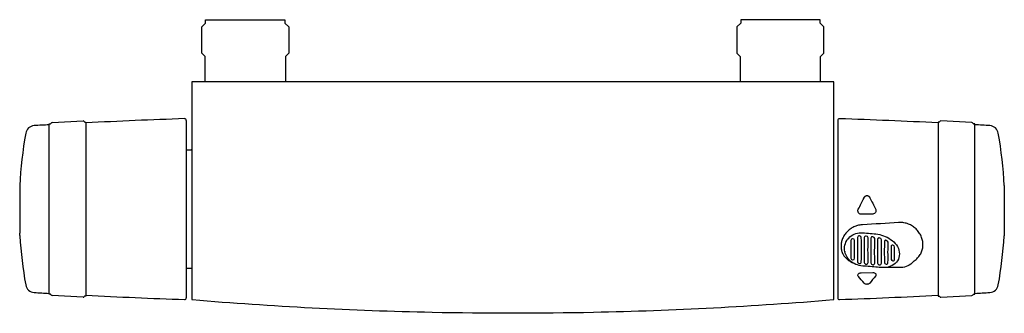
# Model space of a CAD drawing. Header units: millimetres. Extents: x -147 to 147, y -88 to 0.
import ezdxf

# ---------------------------------------------------------------- set-up
doc = ezdxf.new("R2010")
doc.units = ezdxf.units.MM
doc.header["$MEASUREMENT"] = 0
doc.layers.add('PLANNING', color=1, linetype='Continuous')

# ---------------------------------------------------------------- blocks, each defined once
blk = doc.blocks.new('94800000_t')
at = {"layer": 'PLANNING'}
for p, q in [((-91.85, -1), (-91.85, 0)), ((-91.85, 0), (-68.15, 0)), ((91.85, 0), (68.15, 0)), ((91.85, -1), (91.85, 0)), ((-93, -2.15), (-91.85, -1)), ((-93, -10), (-93, -2.15)), ((-68.15, 0), (-68.15, -1)), ((-68.15, -1), (-67, -2.15)), ((-67, -2.15), (-67, -10)), ((68.15, -1), (67, -2.15)), ((67, -2.15), (67, -10)), ((68.15, 0), (68.15, -1)), ((93, -2.15), (91.85, -1)), ((93, -10), (93, -2.15)), ((-92, -11), (-93, -10)), ((-92, -18.5), (-92, -11)), ((-67, -10), (-68, -11)), ((-68, -11), (-68, -18.5)), ((67, -10), (68, -11)), ((68, -11), (68, -18.5)), ((92, -11), (93, -10)), ((92, -18.5), (92, -11)), ((-96, -18.7), (-96, -83.32)), ((95.8, -18.5), (-95.8, -18.5)), ((96, -83.32), (96, -18.7)), ((-138.6, -31.1), (-138.28, -31.09)), ((-138.6, -81.9), (-138.6, -31.1)), ((-137.75, -30.68), (-128.47, -30.2)), ((-127.91, -30.54), (-127.6, -30.52)), ((-127.6, -30.52), (-127.6, -82.48)), ((-97.6, -30.02), (-97.6, -82.98)), ((97.1, -30.02), (97.1, -82.98)), ((127.41, -30.54), (127.1, -30.52)), ((127.1, -30.52), (127.1, -82.48)), ((137.24, -30.68), (127.97, -30.19)), ((138.1, -31.1), (137.78, -31.09)), ((138.1, -81.9), (138.1, -31.1)), ((-147.41, -49.49), (-147.41, -63.24)), ((146.91, -49.49), (146.91, -63.23)), ((-147.41, -63.24), (-147.38, -63.71)), ((-147.35, -64.38), (-147.35, -64.51)), ((146.85, -64.37), (146.85, -64.51)), ((146.91, -63.23), (146.88, -63.7)), ((111.32, -72.64), (111.33, -72.64)), ((-138.2, -81.92), (-138.6, -81.9)), ((-128.47, -82.79), (-137.74, -82.3)), ((127.97, -82.79), (137.24, -82.3)), ((137.7, -81.92), (138.1, -81.9)), ((-127.6, -82.48), (-128, -82.46)), ((127.1, -82.48), (127.5, -82.46))]:
    blk.add_line(p, q, dxfattribs=at)
for points in [[(-97.6, -38.82), (-96.2, -38.82), (-96, -38.63)], [(-97.6, -74.17), (-96.2, -74.17), (-96, -74.37)]]:
    blk.add_lwpolyline(points, dxfattribs=at)
for points in [[(103.62, -57.9, -0.125082), (103.29, -57.57, -0.132669), (103.15, -57.02, -0.091894), (103.22, -56.63, -0.035032), (103.27, -56.52, 0.005649), (104.97, -53.17, 0.011057), (105.04, -53.02), (105.06, -52.99), (105.07, -52.96), (105.09, -52.93), (105.11, -52.9), (105.13, -52.87), (105.15, -52.85), (105.17, -52.82), (105.19, -52.79), (105.21, -52.77), (105.23, -52.75), (105.25, -52.72), (105.28, -52.7), (105.3, -52.68), (105.32, -52.67), (105.33, -52.66), (105.34, -52.65), (105.36, -52.64), (105.37, -52.63), (105.38, -52.62), (105.41, -52.6), (105.43, -52.58), (105.46, -52.57), (105.49, -52.55), (105.5, -52.55), (105.52, -52.54), (105.53, -52.54), (105.54, -52.53), (105.56, -52.52), (105.57, -52.52), (105.59, -52.51), (105.6, -52.51), (105.61, -52.5), (105.63, -52.5), (105.64, -52.5), (105.66, -52.49), (105.67, -52.49), (105.69, -52.49), (105.7, -52.48), (105.72, -52.48), (105.73, -52.48), (105.75, -52.48), (105.76, -52.47), (105.78, -52.47), (105.79, -52.47), (105.81, -52.47), (105.82, -52.47), (105.84, -52.47), (105.86, -52.47), (105.87, -52.47), (105.89, -52.47), (105.9, -52.47), (105.92, -52.47), (105.93, -52.47), (105.95, -52.47), (105.97, -52.47), (105.98, -52.48), (106, -52.48), (106.01, -52.48), (106.03, -52.48), (106.04, -52.49), (106.06, -52.49), (106.07, -52.5), (106.09, -52.5), (106.1, -52.5), (106.12, -52.51), (106.13, -52.51), (106.15, -52.52), (106.16, -52.53), (106.18, -52.53), (106.19, -52.54), (106.21, -52.54), (106.22, -52.55), (106.23, -52.56), (106.25, -52.56), (106.26, -52.57), (106.28, -52.58), (106.29, -52.59), (106.3, -52.59), (106.32, -52.6), (106.33, -52.61), (106.34, -52.62), (106.35, -52.63), (106.37, -52.64), (106.38, -52.65), (106.39, -52.66), (106.42, -52.68), (106.44, -52.7), (106.46, -52.72), (106.49, -52.74), (106.51, -52.77), (106.53, -52.79), (106.55, -52.82), (106.57, -52.85), (106.59, -52.87), (106.6, -52.9), (106.62, -52.93), (106.64, -52.96), (106.65, -52.99, 0.011202), (106.72, -53.13, 0.005875), (108.42, -56.42, -0.126947), (108.55, -56.93, -0.021662), (108.54, -57.05, -0.110021), (108.39, -57.49, -0.117324), (108.07, -57.83, -0.138675), (107.62, -57.97), (104.07, -58.03, -0.140924), (103.62, -57.9)], [(119.87, -72, 0.006354), (120, -71.91, 0.023282), (120.52, -71.52, 0.025886), (120.98, -71.08, 0.026275), (121.4, -70.61, 0.054452), (122.05, -69.55, 0.05687), (122.46, -68.38, 0.054818), (122.6, -67.14, 0.026925), (122.56, -66.5, 0.026428), (122.46, -65.86, 0.025429), (122.29, -65.24, 0.025426), (122.06, -64.62, 0.048992), (121.4, -63.46, 0.048402), (120.52, -62.43, 0.048343), (119.45, -61.59, 0.024962), (118.85, -61.24, 0.024592), (118.22, -60.96, 0.0506), (116.9, -60.59, 0.051041), (115.51, -60.49, 0.008436), (115.28, -60.5, -0.000724), (104.55, -61.19), (104.3, -61.2, 0.04791), (103.07, -61.4, 0.02363), (102.48, -61.58, 0.023286), (101.9, -61.83, 0.045877), (100.83, -62.46, 0.045462), (99.9, -63.27, 0.044263), (99.14, -64.22, 0.024039), (98.83, -64.74, 0.022466), (98.57, -65.28, 0.048848), (98.22, -66.41, 0.051056), (98.1, -67.55, 0.026845), (98.13, -68.11, 0.027527), (98.22, -68.67, 0.054447), (98.57, -69.71, 0.055189), (99.14, -70.66, 0.051221), (99.9, -71.47, 0.024585), (100.35, -71.82, 0.023603), (100.84, -72.13, 0.031348), (101.57, -72.49)], [(99.15, -68.25, -0.216776), (100.75, -64.79, -0.195531), (104.6, -63.55, -0.015021), (109.1, -64, -0.06354), (111.31, -64.65, -0.062361), (113.4, -65.91, -0.096285), (114.99, -67.71, -0.127136), (115.56, -69.87, -0.140651), (115, -71.92, -0.132782), (113.41, -73.35, -0.099766), (111.33, -73.95, -0.021274), (110.76, -73.97, -0.027644), (109.04, -73.86, 0.012696), (104.57, -73.48, -0.172569), (100.77, -71.85, -0.174973), (99.18, -68.73, -0.027826), (99.15, -68.25)], [(103.02, -72.18, 0.389207), (103.58, -72.73), (103.62, -72.73, 0.420187), (104.17, -72.23, 0.005879), (104.17, -65.02, 0.37147), (103.64, -64.51, 0.021395), (103.58, -64.51, 0.425), (103.02, -64.96), (103.02, -68.49, 0.002513), (103.02, -72.18)], [(105.03, -72.39, 0.383484), (105.58, -72.96), (105.62, -72.96, 0.427584), (106.17, -72.46, 0.001606), (106.16, -68.66, 0.005126), (106.17, -65.07, 0.357189), (105.63, -64.55, 0.019673), (105.58, -64.55, 0.440196), (105.03, -64.98, 0.002341), (105.03, -68.58), (105.03, -72.39)], [(107.04, -65.15), (107.04, -68.72, 0.000795), (107.04, -72.54, 0.379827), (107.58, -73.11), (107.62, -73.11, 0.431799), (108.16, -72.61, 0.002044), (108.15, -68.83, 0.006578), (108.16, -65.29, 0.343469), (107.63, -64.76), (107.58, -64.75, 0.45689), (107.04, -65.15)], [(101.57, -71.67, 0.023394), (101.64, -71.67, 0.40549), (102.17, -71.16), (102.17, -65.86, 0.392977), (101.62, -65.36), (101.57, -65.35, 0.411214), (101.02, -65.84), (101.02, -71.14, 0.397304), (101.57, -71.67)], [(109.58, -65.12), (109.57, -65.12), (109.56, -65.12), (109.54, -65.12), (109.53, -65.12), (109.52, -65.11), (109.5, -65.11), (109.49, -65.11), (109.48, -65.11), (109.46, -65.11), (109.45, -65.12), (109.44, -65.12), (109.43, -65.12), (109.41, -65.12), (109.4, -65.12), (109.39, -65.12), (109.38, -65.12), (109.36, -65.13), (109.35, -65.13), (109.34, -65.13), (109.33, -65.14), (109.32, -65.14), (109.31, -65.14), (109.3, -65.15), (109.28, -65.15), (109.27, -65.16), (109.26, -65.16), (109.25, -65.17), (109.24, -65.17), (109.23, -65.18), (109.22, -65.18), (109.21, -65.19), (109.2, -65.2), (109.19, -65.2), (109.18, -65.21), (109.18, -65.22), (109.17, -65.22), (109.16, -65.23), (109.15, -65.24), (109.14, -65.25), (109.13, -65.26), (109.13, -65.26), (109.12, -65.27), (109.11, -65.28), (109.11, -65.29), (109.1, -65.3), (109.1, -65.31), (109.09, -65.32), (109.08, -65.33), (109.08, -65.34), (109.08, -65.35), (109.07, -65.36), (109.07, -65.37), (109.06, -65.38), (109.06, -65.39), (109.06, -65.4), (109.05, -65.41), (109.05, -65.42), (109.05, -65.43), (109.05, -65.44), (109.05, -65.45), (109.05, -65.47), (109.04, -65.48), (109.04, -65.49), (109.04, -65.5, 0.001807), (109.04, -68.91, 0.000685), (109.04, -72.59, 0.376567), (109.58, -73.17), (109.62, -73.17, 0.434967), (110.15, -72.68, 0.002263), (110.15, -69.04, 0.007674), (110.16, -65.67, 0.331039), (109.63, -65.13), (109.58, -65.12)], [(111.58, -72.94), (111.62, -72.94, 0.440492), (112.14, -72.45, 0.00187), (112.14, -69.31, 0.0074), (112.15, -66.39, 0.322079), (111.63, -65.83), (111.58, -65.82), (111.57, -65.82), (111.56, -65.82), (111.54, -65.82), (111.53, -65.82), (111.52, -65.82), (111.51, -65.82), (111.49, -65.81), (111.48, -65.81), (111.47, -65.81), (111.45, -65.81), (111.44, -65.82), (111.43, -65.82), (111.42, -65.82), (111.4, -65.82), (111.39, -65.82), (111.38, -65.82), (111.37, -65.82), (111.36, -65.83), (111.35, -65.83), (111.33, -65.83), (111.32, -65.84), (111.31, -65.84), (111.3, -65.84), (111.29, -65.85), (111.28, -65.85), (111.27, -65.86), (111.26, -65.86), (111.25, -65.87), (111.24, -65.87), (111.23, -65.88), (111.22, -65.88), (111.21, -65.89), (111.2, -65.89), (111.19, -65.9), (111.18, -65.91), (111.17, -65.92), (111.17, -65.92), (111.16, -65.93), (111.15, -65.94), (111.14, -65.95), (111.13, -65.96), (111.13, -65.96), (111.12, -65.97), (111.12, -65.98), (111.11, -65.99), (111.1, -66), (111.1, -66.01), (111.09, -66.02), (111.09, -66.03), (111.08, -66.04), (111.08, -66.05), (111.08, -66.06), (111.07, -66.07), (111.07, -66.08), (111.07, -66.09), (111.06, -66.1), (111.06, -66.11), (111.06, -66.12), (111.06, -66.13), (111.06, -66.14), (111.05, -66.16), (111.05, -66.17), (111.05, -66.18), (111.05, -66.19, 0.001443), (111.05, -72.34, 0.372082), (111.58, -72.94)], [(113.58, -71.94, 0.023592), (113.63, -71.95, 0.448062), (114.13, -71.49, 0.004821), (114.13, -69.63), (114.13, -67.87, 0.326393), (113.62, -67.28), (113.58, -67.27, 0.501887), (113.06, -67.65, 0.000335), (113.06, -71.34, 0.360564), (113.58, -71.94)], [(119.87, -72, -0.037518), (119.35, -72.55, -0.097882), (117.53, -73.64, -0.086781), (115.6, -73.97), (110.77, -73.97)], [(105.37, -78.87, -0.095789), (105.09, -78.69, -0.023607), (105.01, -78.61, -0.01192), (103.3, -76.57, -0.041273), (103.23, -76.47, -0.133702), (103.15, -76.17, -0.026108), (103.15, -76.11, -0.146102), (103.3, -75.8, -0.109351), (103.62, -75.57, -0.09743), (104.08, -75.47), (107.61, -75.41, -0.099662), (108.06, -75.49, -0.108911), (108.39, -75.7, -0.151397), (108.54, -76, -0.043605), (108.55, -76.08, -0.131495), (108.46, -76.38, -0.0329), (108.39, -76.48, -0.011723), (106.68, -78.58, -0.031239), (106.6, -78.66, -0.090563), (106.29, -78.86, -0.053386), (106.07, -78.93, -0.046007), (105.81, -78.95, -0.051618), (105.57, -78.92, -0.040621), (105.37, -78.87)]]:
    blk.add_lwpolyline(points, format="xyb", dxfattribs=at)
for centre, radius, start, end in [((-95.8, -18.7), 0.201, 90.346, 180), ((95.8, -18.7), 0.2, 359.6536, 90.0004), ((-142.91, -34.35), 2.75, 93.3063, 170.0926), ((-27.92, -2024.79), 1996.51, 93.17792, 93.30629), ((-138.31, -30.84), 0.251, 276.6564, 339.4433), ((-137.73, -31.06), 0.375, 93.0168, 159.4433), ((-128.47, -30.57), 0.374, 26.5026, 90.177), ((-127.92, -30.29), 0.249, 206.5026, 270.5868), ((-27.79, -2026.86), 1998.58, 92.01623, 92.86247), ((-98.1, -30.02), 0.5, 0.0022, 91.0184), ((97.6, -30.02), 0.5, 88.9839, 180), ((27.37, -2026.87), 1998.58, 87.13978, 87.98602), ((127.41, -30.29), 0.249, 269.4155, 333.4997), ((127.97, -30.57), 0.374, 89.8253, 153.4997), ((137.22, -31.06), 0.375, 20.559, 86.9854), ((137.81, -30.84), 0.251, 200.559, 263.3459), ((27.5, -2024.79), 1996.51, 86.69596, 86.82433), ((142.41, -34.35), 2.75, 9.9096, 86.696), ((-17.6, -56.5), 130, 169.981, 176.911), ((17.1, -56.5), 130, 3.0912, 10.0212), ((-178.93, -65.57), 31.61, 2.1621, 3.38), ((-17.6, -56.5), 130, 183.5358, 190.0236), ((17.1, -56.5), 130, 349.9787, 356.4664), ((178.43, -65.57), 31.61, 176.6223, 177.8402), ((103.85, -68.2), 4.7, 191.0918, 194.1013), ((113.59, -71.4), 0.372, 225.7269, 245.3071), ((-142.91, -78.65), 2.75, 189.9118, 266.6983), ((142.41, -78.65), 2.75, 273.3039, 350.0905), ((-27.88, 1915.28), 2000, 266.69832, 266.82647), ((-138.3, -82.14), 0.242, 20.2498, 65.7329), ((-137.73, -81.93), 0.372, 200.2498, 267.3035), ((-27.95, 1913.87), 1998.58, 267.14203, 267.98827), ((27.37, 1913.87), 1998.58, 272.01398, 272.86022), ((137.23, -81.93), 0.372, 272.6988, 339.7525), ((137.8, -82.14), 0.242, 114.2693, 159.7525), ((27.3, 1915.28), 2000, 273.17578, 273.30393), ((-128.47, -82.41), 0.376, 269.9714, 333.353), ((-127.92, -82.69), 0.246, 109.0202, 153.353), ((-98.1, -82.98), 0.5, 268.9861, 0.0022), ((-95.8, -83.32), 0.2, 179.9512, 265.2376), ((0.01, 1066.7), 1154.2, 265.23764, 268.80172), ((0, 1066.53), 1154.03, 271.19802, 274.76282), ((95.8, -83.32), 0.2, 274.7052, 0), ((97.6, -82.98), 0.5, 180, 271.0161), ((127.42, -82.69), 0.246, 26.6492, 70.9821), ((127.97, -82.41), 0.376, 206.6492, 270.0308), ((0, 1066.32), 1153.82, 268.80172, 271.19802)]:
    blk.add_arc(centre, radius, start, end, dxfattribs=at)

msp = doc.modelspace()

# ---------------------------------------------------------------- block references
msp.add_blockref('94800000_t', (0, 0))

doc.saveas('drawing.dxf')
